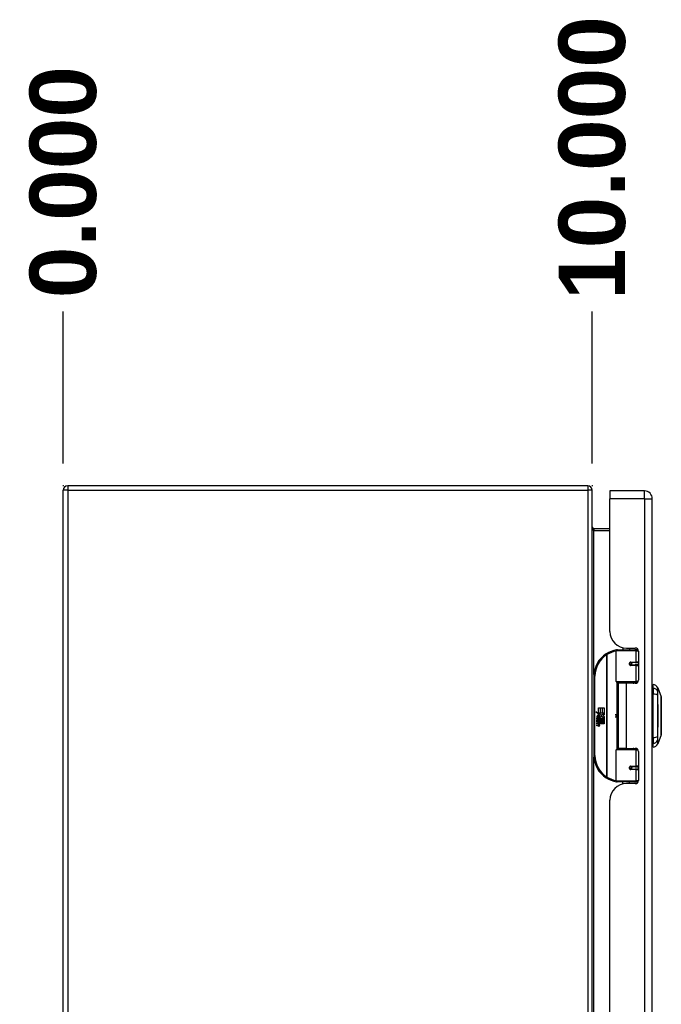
# Model space of a CAD drawing. Header units: inches. Extents: x 3 to 173, y 3 to 113.
# Tile 4 of 18: x 48 to 60, y 61 to 80. Entities that reach past the tile are written whole.
import ezdxf

# ---------------------------------------------------------------- set-up
doc = ezdxf.new("R2010")
doc.units = ezdxf.units.IN
doc.header["$LTSCALE"] = 10.4
doc.header["$MEASUREMENT"] = 0
doc.linetypes.add('CHAIN', pattern=[0.7087, 0.4724, -0.0591, 0.1181, -0.0591])
for name, color, linetype, lineweight in [('Dimensions(ANSI)', 7, 'Continuous', 25), ('Visible Edges(ANSI)', 7, 'Continuous', 25), ('Visible Tangent Edges(ANSI)', 7, 'Continuous', 25), ('Work Point(ANSI)', 7, 'Continuous', 25)]:
    doc.layers.add(name, color=color, linetype=linetype, lineweight=lineweight)
doc.styles.add('Dimension-ANSI', font='arialbd.ttf')
doc.dimstyles.new('INCH-ANSI-VERTICAL', dxfattribs={"dimscale": 10.4, "dimtxt": 0.12, "dimasz": 0.098425, "dimexe": 0.04, "dimexo": 0.04, "dimgap": 0.031496, "dimtad": 0, "dimtih": 1, "dimtoh": 1, "dimdec": 3, "dimrnd": 1e-08, "dimzin": 0, "dimdsep": 46, "dimtxsty": 'Dimension-ANSI', "dimcen": 0.09, "dimdle": 0.312, "dimclrd": 179, "dimclre": 179, "dimclrt": 7, "dimadec": 1, "dimazin": 0, "dimtfac": 1, "dimtdec": 3, "dimtofl": 0, "dimtmove": 0, "dimatfit": 3, "dimfxl": 1, "dimtolj": 1, "dimtzin": 4, "dimlwd": 25, "dimlwe": 25, "dimarcsym": 0})

# ---------------------------------------------------------------- blocks, each defined once
blk = doc.blocks.new('*D18')
at = {"layer": 'Defpoints', "color": 0, "linetype": 'Continuous', "transparency": 16777216}
for p in [(49.229, 74.472), (49.229, 71.196), (49.229, 71.196)]:
    blk.add_point(p, dxfattribs=at)
at = {"layer": 'Dimensions(ANSI)', "color": 179, "linetype": 'Continuous', "lineweight": 25, "true_color": 0x262658, "transparency": 16777216}
blk.add_line((49.229, 71.612), (49.229, 74.472), dxfattribs=at)
at = {"layer": 'Dimensions(ANSI)', "color": 7, "linetype": 'Continuous', "lineweight": 25, "transparency": 16777216, "insert": (49.229, 76.901), "char_height": 1.248, "attachment_point": 5, "rotation": 90, "style": 'Dimension-ANSI'}
blk.add_mtext('\\A1;0.000', dxfattribs=at)
blk = doc.blocks.new('*D19')
at = {"layer": 'Defpoints', "color": 0, "linetype": 'Continuous', "transparency": 16777216}
for p in [(59.17, 74.472), (49.229, 71.196), (59.17, 71.196)]:
    blk.add_point(p, dxfattribs=at)
at = {"layer": 'Dimensions(ANSI)', "color": 179, "linetype": 'Continuous', "lineweight": 25, "true_color": 0x262658, "transparency": 16777216}
blk.add_line((59.17, 71.612), (59.17, 74.472), dxfattribs=at)
at = {"layer": 'Dimensions(ANSI)', "color": 7, "linetype": 'Continuous', "lineweight": 25, "transparency": 16777216, "insert": (59.17, 77.354), "char_height": 1.248, "attachment_point": 5, "rotation": 90, "style": 'Dimension-ANSI'}
blk.add_mtext('\\A1;10.000', dxfattribs=at)

msp = doc.modelspace()

# ---------------------------------------------------------------- linework, layer by layer
at = {"layer": 'Visible Edges(ANSI)'}
for p, q in [((49.22853, 47.42113), (49.22853, 71.11294)), ((59.0862, 71.19645), (49.31204, 71.19645)), ((59.16971, 47.42113), (59.16971, 71.11294)), ((59.50224, 71.09853), (59.50224, 70.95339)), ((60.15239, 71.09853), (59.50224, 71.09853)), ((59.50224, 68.45716), (59.50224, 70.95339)), ((60.29753, 47.58069), (60.29753, 70.95339)), ((59.50224, 70.38809), (59.20053, 70.38809)), ((59.62203, 67.5154), (59.62203, 68.09661)), ((59.6416, 68.11617), (59.96957, 68.11617)), ((59.74581, 68.15423), (59.74581, 68.11617)), ((59.81241, 68.14699), (59.97737, 68.14699)), ((59.87105, 68.14699), (59.87105, 68.11617)), ((60.02757, 68.11617), (59.96957, 68.11617)), ((60.02757, 68.11617), (60.02903, 68.11617)), ((60.03608, 68.08828), (60.03608, 67.54411)), ((59.88733, 67.87286), (59.88773, 67.87094)), ((59.8926, 67.87156), (59.8876, 67.87156)), ((59.97902, 67.87352), (59.8926, 67.87352)), ((59.8926, 67.83046), (59.97902, 67.83046)), ((59.89494, 67.87142), (59.89494, 67.87339)), ((59.89562, 67.83266), (59.89607, 67.83046)), ((59.97902, 67.87352), (60.03608, 67.87352)), ((60.03608, 67.83046), (59.97902, 67.83046)), ((59.19953, 67.61912), (59.19953, 66.12794)), ((59.97335, 67.49974), (59.63769, 67.49974)), ((59.80843, 67.48541), (59.65633, 67.48541)), ((59.65633, 67.48541), (59.65633, 66.26165)), ((59.71352, 67.49974), (59.71352, 67.48541)), ((59.97737, 67.48541), (59.80843, 67.48541)), ((59.90334, 67.49974), (59.90334, 67.48541)), ((59.97335, 67.49974), (60.01582, 67.49974)), ((60.31319, 67.39294), (60.31319, 67.46061)), ((60.31319, 67.39294), (60.31319, 67.28287)), ((60.39955, 67.40124), (60.4668, 67.22831)), ((60.30928, 67.27078), (60.29753, 67.27078)), ((60.31319, 66.46419), (60.31319, 67.28287)), ((59.28693, 67.02265), (59.31884, 67.02265)), ((59.28693, 66.92624), (59.28693, 67.02265)), ((59.31884, 67.02265), (59.31884, 66.92453)), ((59.32331, 67.02265), (59.35522, 67.02265)), ((59.32331, 66.92453), (59.32331, 67.02265)), ((59.35522, 67.02265), (59.35522, 66.92453)), ((59.3594, 66.92453), (59.3594, 67.02265)), ((59.3594, 67.02265), (59.39131, 67.02265)), ((59.39131, 67.02265), (59.39131, 66.88963)), ((60.29753, 66.97333), (60.30928, 66.97333)), ((59.23951, 66.95092), (59.28693, 66.92624)), ((59.28544, 66.90734), (59.23951, 66.95092)), ((59.25382, 66.82849), (59.28156, 66.80404)), ((59.25382, 66.81239), (59.25382, 66.82849)), ((59.27321, 66.79897), (59.25382, 66.81239)), ((59.25382, 66.78913), (59.27321, 66.79658)), ((59.25382, 66.77302), (59.25382, 66.78913)), ((59.28174, 66.78644), (59.25382, 66.77302)), ((59.26545, 66.83386), (59.25651, 66.83386)), ((59.27133, 66.90536), (59.28544, 66.90734)), ((59.31511, 66.87412), (59.27133, 66.90536)), ((59.27321, 66.79658), (59.27321, 66.79897)), ((59.27738, 66.8273), (59.27738, 66.86369)), ((59.28156, 66.80404), (59.3081, 66.81776)), ((59.3081, 66.76229), (59.28174, 66.78644)), ((59.28633, 66.86219), (59.28633, 66.83834)), ((59.3081, 66.80165), (59.28984, 66.7939)), ((59.28984, 66.7939), (59.28984, 66.79181)), ((59.28984, 66.79181), (59.3081, 66.77854)), ((59.29022, 66.92453), (59.31944, 66.90932)), ((59.31884, 66.92453), (59.29022, 66.92453)), ((59.29337, 66.79181), (59.31094, 66.79927)), ((59.39131, 66.79181), (59.29337, 66.79181)), ((59.30065, 66.78764), (59.39131, 66.78764)), ((59.31094, 66.78016), (59.30065, 66.78764)), ((59.30363, 66.86723), (59.31511, 66.87412)), ((59.3081, 66.81776), (59.3081, 66.80165)), ((59.31944, 66.90932), (59.30944, 66.90737)), ((59.30944, 66.90737), (59.33733, 66.88784)), ((59.31094, 66.82163), (59.39006, 66.82163)), ((59.31094, 66.79927), (59.31094, 66.82163)), ((59.34136, 66.85802), (59.31168, 66.83744)), ((59.35522, 66.92453), (59.32331, 66.92453)), ((59.33733, 66.88784), (59.3907, 66.92453)), ((59.39006, 66.82163), (59.34136, 66.85802)), ((59.3907, 66.92453), (59.3594, 66.92453)), ((59.39131, 66.88963), (59.36535, 66.87212)), ((59.36535, 66.87212), (59.39131, 66.85832)), ((59.39131, 66.85832), (59.39131, 66.79181)), ((59.39131, 66.78764), (59.39131, 66.75811)), ((59.25382, 66.76616), (59.3081, 66.75659)), ((59.25382, 66.75304), (59.25382, 66.76616)), ((59.27619, 66.7491), (59.25382, 66.75304)), ((59.25382, 66.73246), (59.28812, 66.72642)), ((59.25382, 66.71934), (59.25382, 66.73246)), ((59.27619, 66.7154), (59.25382, 66.71934)), ((59.25382, 66.69907), (59.28812, 66.69302)), ((59.25382, 66.68595), (59.25382, 66.69907)), ((59.2879, 66.67932), (59.25382, 66.68595)), ((59.29856, 66.74612), (59.29856, 66.74324)), ((59.3081, 66.74529), (59.29856, 66.74612)), ((59.30482, 66.74224), (59.31094, 66.74171)), ((59.3081, 66.77854), (59.3081, 66.76229)), ((59.3081, 66.75659), (59.3081, 66.74529)), ((59.31094, 66.75811), (59.31094, 66.78016)), ((59.39131, 66.75811), (59.31094, 66.75811)), ((59.31094, 66.75394), (59.39131, 66.75394)), ((59.31094, 66.74171), (59.31094, 66.75394)), ((59.39131, 66.72441), (59.31228, 66.72441)), ((59.39131, 66.75394), (59.39131, 66.72441)), ((60.30928, 66.77372), (60.29753, 66.77372)), ((60.30928, 66.47627), (60.29753, 66.47627)), ((60.31319, 66.46419), (60.31319, 66.35411)), ((60.4668, 66.51875), (60.39955, 66.34582)), ((59.62203, 65.65045), (59.62203, 66.23166)), ((59.63769, 66.24731), (59.97335, 66.24731)), ((59.80843, 66.26165), (59.65633, 66.26165)), ((59.71352, 66.24731), (59.71352, 66.26165)), ((59.80843, 66.26165), (59.97737, 66.26165)), ((59.90334, 66.24731), (59.90334, 66.26165)), ((60.01582, 66.24731), (59.97335, 66.24731)), ((60.31319, 66.28645), (60.31319, 66.35411)), ((60.03608, 66.20294), (60.03608, 65.65877)), ((59.88733, 65.87419), (59.88773, 65.87611)), ((59.8876, 65.8755), (59.8926, 65.8755)), ((59.97902, 65.91659), (59.8926, 65.91659)), ((59.8926, 65.87354), (59.97902, 65.87354)), ((59.89494, 65.87564), (59.89494, 65.87367)), ((59.89562, 65.9144), (59.89607, 65.91659)), ((59.97902, 65.91659), (60.03608, 65.91659)), ((60.03608, 65.87354), (59.97902, 65.87354)), ((59.96957, 65.63088), (59.6416, 65.63088)), ((59.74581, 65.59283), (59.74581, 65.63088)), ((59.97737, 65.60006), (59.81241, 65.60006)), ((59.87105, 65.60006), (59.87105, 65.63088)), ((59.96957, 65.63088), (60.02757, 65.63088)), ((60.02903, 65.63088), (60.02757, 65.63088)), ((59.50224, 53.24417), (59.50224, 65.2899))]:
    msp.add_line(p, q, dxfattribs=at)
at = {"layer": 'Visible Edges(ANSI)', "flags": 128}
for points in [[(59.62897, 68.11155), (59.62872, 68.11152), (59.62848, 68.11149), (59.62823, 68.11145), (59.62798, 68.11142), (59.62773, 68.11138), (59.62749, 68.11135), (59.62724, 68.11131), (59.62699, 68.11128), (59.62675, 68.11124), (59.6265, 68.11121), (59.62625, 68.11117), (59.62601, 68.11114), (59.62576, 68.1111), (59.62551, 68.11107), (59.62527, 68.11103), (59.62502, 68.111), (59.62477, 68.11096), (59.62453, 68.11092), (59.62428, 68.11089), (59.62403, 68.11085), (59.62379, 68.11081), (59.62354, 68.11078), (59.6233, 68.11074), (59.62305, 68.1107)], [(59.8926, 67.83046), (59.89, 67.83063), (59.88739, 67.83112), (59.88483, 67.83194), (59.88234, 67.83308), (59.87999, 67.83454), (59.87782, 67.83633), (59.87588, 67.83843), (59.87423, 67.8408), (59.87289, 67.84339), (59.87189, 67.84615), (59.87128, 67.84902), (59.87107, 67.85196), (59.87128, 67.8549), (59.87187, 67.85778), (59.87285, 67.86054), (59.87418, 67.86314), (59.87585, 67.86551), (59.87779, 67.86761), (59.87996, 67.86942), (59.88232, 67.87091), (59.88481, 67.87206), (59.88738, 67.87287), (59.88999, 67.87336), (59.8926, 67.87352)], [(59.93935, 67.4854), (59.94235, 67.48658), (59.94536, 67.48772), (59.94838, 67.4888), (59.9514, 67.48983), (59.95443, 67.4908), (59.95747, 67.49173), (59.96052, 67.4926), (59.96357, 67.49342), (59.96664, 67.49419), (59.9697, 67.49491), (59.97278, 67.49558), (59.97586, 67.4962), (59.97894, 67.49677), (59.98202, 67.49729), (59.98511, 67.49776), (59.9882, 67.49818), (59.99129, 67.49855), (59.99438, 67.49886), (59.99748, 67.49913), (60.00057, 67.49935), (60.00366, 67.49952), (60.00674, 67.49965), (60.00983, 67.49972), (60.01291, 67.49974)], [(60.46713, 66.5205), (60.46714, 66.52093), (60.46714, 66.52221), (60.46715, 66.52432), (60.46716, 66.52727), (60.46717, 66.53105), (60.46719, 66.53567), (60.4672, 66.54111), (60.46722, 66.54737), (60.46724, 66.55441), (60.46726, 66.56221), (60.46728, 66.57074), (60.4673, 66.57997), (60.46731, 66.58991), (60.46733, 66.60053), (60.46735, 66.61181), (60.46735, 66.62371), (60.46735, 66.63622), (60.46733, 66.6493), (60.46731, 66.66293), (60.4673, 66.67707), (60.46728, 66.69167), (60.46726, 66.7067), (60.46724, 66.72218), (60.46722, 66.73808), (60.4672, 66.75432), (60.46719, 66.77086), (60.46717, 66.78762), (60.46716, 66.80456), (60.46715, 66.8216), (60.46714, 66.83875), (60.46714, 66.85604), (60.46713, 66.87342), (60.46714, 66.89082), (60.46714, 66.90818), (60.46715, 66.92545), (60.46716, 66.94254), (60.46717, 66.95941), (60.46719, 66.97608), (60.4672, 66.99255), (60.46722, 67.00877), (60.46724, 67.0247), (60.46726, 67.04025), (60.46728, 67.05539), (60.4673, 67.07005), (60.46731, 67.08419), (60.46733, 67.09781), (60.46735, 67.11088), (60.46735, 67.12338), (60.46735, 67.13528), (60.46733, 67.14655), (60.46731, 67.15717), (60.4673, 67.16711), (60.46728, 67.17634), (60.46726, 67.18485), (60.46724, 67.19265), (60.46722, 67.19969), (60.4672, 67.20594), (60.46719, 67.21139), (60.46717, 67.21601), (60.46716, 67.21979), (60.46715, 67.22274), (60.46714, 67.22485), (60.46714, 67.22613), (60.46713, 67.22655)], [(60.01291, 66.24731), (60.00983, 66.24734), (60.00674, 66.24741), (60.00366, 66.24753), (60.00057, 66.2477), (59.99748, 66.24792), (59.99438, 66.24819), (59.99129, 66.24851), (59.9882, 66.24888), (59.98511, 66.2493), (59.98202, 66.24977), (59.97894, 66.25028), (59.97586, 66.25085), (59.97278, 66.25147), (59.9697, 66.25214), (59.96664, 66.25286), (59.96357, 66.25363), (59.96052, 66.25445), (59.95747, 66.25533), (59.95443, 66.25625), (59.9514, 66.25723), (59.94838, 66.25826), (59.94536, 66.25934), (59.94235, 66.26047), (59.93935, 66.26166)], [(59.8926, 65.87354), (59.88999, 65.8737), (59.88737, 65.87418), (59.8848, 65.875), (59.88232, 65.87616), (59.87997, 65.87764), (59.87779, 65.87944), (59.87585, 65.88154), (59.87419, 65.88391), (59.87286, 65.88651), (59.87188, 65.88928), (59.87128, 65.89216), (59.87107, 65.89509), (59.87128, 65.89803), (59.8719, 65.9009), (59.87289, 65.90367), (59.87423, 65.90626), (59.87589, 65.90863), (59.87782, 65.91072), (59.87999, 65.9125), (59.88234, 65.91396), (59.88482, 65.91511), (59.88739, 65.91593), (59.89, 65.91643), (59.8926, 65.91659)], [(59.62305, 65.63635), (59.6233, 65.63631), (59.62354, 65.63628), (59.62379, 65.63624), (59.62403, 65.6362), (59.62428, 65.63617), (59.62453, 65.63613), (59.62477, 65.6361), (59.62502, 65.63606), (59.62527, 65.63602), (59.62551, 65.63599), (59.62576, 65.63595), (59.62601, 65.63592), (59.62625, 65.63588), (59.6265, 65.63585), (59.62675, 65.63581), (59.62699, 65.63578), (59.62724, 65.63574), (59.62749, 65.63571), (59.62773, 65.63567), (59.62798, 65.63564), (59.62823, 65.6356), (59.62848, 65.63557), (59.62872, 65.63554), (59.62897, 65.6355)]]:
    msp.add_lwpolyline(points, dxfattribs=at)
at = {"layer": 'Visible Edges(ANSI)'}
for centre in [(59.8926, 67.85199), (59.8926, 65.89507)]:
    msp.add_circle(centre, 0.01957, dxfattribs=at)
for centre, radius, start, end in [((49.31204, 71.11294), 0.08351, 90, 180), ((59.0862, 71.11294), 0.08351, 0, 90), ((60.15239, 70.95339), 0.14514, 0, 90), ((59.20053, 70.41891), 0.03082, 180, 270), ((59.81241, 68.45716), 0.31016, 180, 270), ((59.69659, 67.61912), 0.49706, 98.508101, 122.237713), ((59.6416, 68.09661), 0.01957, 90, 180), ((59.97737, 68.08828), 0.05871, 0, 90), ((59.69659, 67.61912), 0.49706, 122.237713, 180), ((59.8926, 67.85199), 0.02153, 279.14701, 90), ((59.97737, 67.54411), 0.05871, 270, 0), ((59.63769, 67.5154), 0.01566, 180, 270), ((60.29697, 67.34432), 0.11742, 29.72912, 82.058703), ((60.39043, 67.39769), 0.00978, 21.250506, 29.72912), ((60.30928, 67.29035), 0.01957, 270, 281.536959), ((60.46224, 67.22653), 0.00489, 0.208768, 21.250506), ((60.30928, 66.95376), 0.01957, 78.463041, 90), ((59.31412, 66.85185), 0.06036, 171.56052, 197.33425), ((59.27382, 66.85782), 0.01962, 86.564648, 171.56052), ((59.29363, 66.84557), 0.03051, 154.678382, 202.56091), ((59.27468, 66.85453), 0.00954, 73.526087, 154.678382), ((59.27263, 66.8379), 0.03958, 44.168428, 86.564648), ((59.28872, 66.85294), 0.02803, 246.15553, 293.84447), ((59.2843, 66.84562), 0.0167, 19.379683, 82.997549), ((59.29087, 66.84667), 0.00949, 241.454705, 321.16516), ((59.28978, 66.84755), 0.01089, 321.16516, 19.379683), ((59.29394, 66.84112), 0.01511, 293.84447, 355.080174), ((59.27971, 66.84478), 0.02971, 350.408542, 44.168428), ((59.27971, 66.84478), 0.03281, 347.079048, 43.178542), ((59.52361, 66.87353), 0.09589, 342.532818, 17.467182), ((59.26816, 66.70357), 0.04623, 57.599239, 80), ((59.26882, 66.66976), 0.04623, 58.558415, 80.825655), ((59.29336, 66.70743), 0.02863, 259, 288.474791), ((59.29024, 66.73846), 0.01223, 260, 293.557123), ((59.29025, 66.70506), 0.01223, 259.992201, 293.548745), ((59.28622, 66.73203), 0.01253, 6.030009, 57.599239), ((59.28622, 66.69862), 0.01253, 6.102682, 57.608335), ((59.29275, 66.73272), 0.00596, 293.557123, 6.030009), ((59.29275, 66.69932), 0.00596, 293.548745, 6.102682), ((59.29407, 66.74076), 0.02863, 273.616896, 286.992797), ((59.28515, 66.69025), 0.02441, 359.678796, 63.950782), ((59.28571, 66.72314), 0.02386, 359.477646, 57.411373), ((59.29949, 66.72301), 0.01008, 286.992797, 359.477646), ((59.29913, 66.69017), 0.01044, 288.474791, 359.678796), ((59.28842, 66.72491), 0.02386, 358.795246, 46.584902), ((60.30928, 66.79329), 0.01957, 270, 281.536959), ((60.30928, 66.4567), 0.01957, 78.463041, 90), ((60.46224, 66.52052), 0.00489, 338.749494, 359.791232), ((59.63769, 66.23166), 0.01566, 90, 180), ((59.97737, 66.20294), 0.05871, 0, 90), ((60.29697, 66.40274), 0.11742, 277.941297, 330.27088), ((60.39043, 66.34937), 0.00978, 330.27088, 338.749494), ((59.69659, 66.12794), 0.49706, 180, 237.762287), ((59.8926, 65.89507), 0.02153, 270, 80.85299), ((59.69659, 66.12794), 0.49706, 237.762287, 261.491899), ((59.81241, 65.2899), 0.31016, 90, 180), ((59.6416, 65.65045), 0.01957, 180, 270), ((59.97737, 65.65877), 0.05871, 270, 0)]:
    msp.add_arc(centre, radius, start, end, dxfattribs=at)
at = {"layer": 'Visible Tangent Edges(ANSI)'}
for p, q in [((49.31204, 71.11294), (49.22853, 71.11294)), ((49.31204, 71.19645), (49.31204, 71.11294)), ((49.31204, 71.11294), (59.0862, 71.11294)), ((49.31204, 71.11294), (49.31204, 47.42113)), ((59.0862, 71.19645), (59.0862, 71.11294)), ((59.0862, 71.11294), (59.0862, 47.42113)), ((59.16971, 71.11294), (59.0862, 71.11294)), ((60.15239, 70.95339), (60.15239, 71.09853)), ((60.15239, 70.95339), (59.50224, 70.95339)), ((60.15239, 70.95339), (60.15239, 47.58069)), ((60.15239, 70.95339), (60.29753, 70.95339)), ((59.20053, 70.38809), (59.20053, 70.35727)), ((59.20053, 70.35727), (59.50224, 70.35727)), ((59.20053, 67.65054), (59.20053, 70.35727)), ((59.98847, 68.09661), (59.62203, 68.09661)), ((59.98847, 68.09661), (60.03549, 68.09661)), ((59.98847, 68.09661), (59.98847, 67.8833)), ((60.01198, 68.13571), (60.01198, 68.11617)), ((59.43144, 68.03955), (59.44188, 68.023)), ((59.44188, 68.023), (59.44188, 65.72406)), ((59.44188, 68.023), (59.4456, 68.023)), ((59.4456, 65.72406), (59.4456, 68.023)), ((59.89726, 67.8833), (59.98847, 67.8833)), ((59.98847, 67.82068), (59.89726, 67.82068)), ((60.03608, 67.8833), (59.98847, 67.8833)), ((59.98847, 67.82068), (59.98847, 67.5154)), ((59.98847, 67.82068), (60.03608, 67.82068)), ((59.19953, 67.61912), (59.2191, 67.61912)), ((59.2191, 66.12794), (59.2191, 67.61912)), ((59.62203, 67.5154), (59.98847, 67.5154)), ((59.62966, 67.50196), (59.62966, 66.2451)), ((59.80843, 67.48541), (59.80843, 66.26165)), ((60.02858, 67.5154), (59.98847, 67.5154)), ((60.01198, 67.49974), (60.01198, 67.49669)), ((60.30928, 66.98537), (60.30928, 67.27078)), ((60.39962, 67.3363), (60.39962, 67.33645)), ((60.39962, 67.26363), (60.39962, 67.3363)), ((60.39962, 67.26319), (60.39962, 67.26363)), ((60.30928, 66.98537), (60.29753, 66.98537)), ((60.30928, 66.97333), (60.30928, 66.98537)), ((60.30928, 66.97333), (60.30928, 66.96355)), ((60.29753, 66.96355), (60.30928, 66.96355)), ((60.30928, 66.96355), (60.30928, 66.78351)), ((60.30928, 66.78351), (60.29753, 66.78351)), ((60.29753, 66.76169), (60.30928, 66.76169)), ((60.30928, 66.78351), (60.30928, 66.77372)), ((60.30928, 66.76169), (60.30928, 66.77372)), ((60.30928, 66.47627), (60.30928, 66.76169)), ((60.39962, 66.48343), (60.39962, 66.48386)), ((60.39962, 66.41076), (60.39962, 66.48343)), ((59.98847, 66.23166), (59.62203, 66.23166)), ((59.98847, 66.23166), (60.02858, 66.23166)), ((59.98847, 66.23166), (59.98847, 65.92638)), ((60.01198, 66.25037), (60.01198, 66.24731)), ((60.39962, 66.4106), (60.39962, 66.41076)), ((59.2191, 66.12794), (59.19953, 66.12794)), ((59.20053, 52.43755), (59.20053, 66.09652)), ((59.89726, 65.92638), (59.98847, 65.92638)), ((59.98847, 65.86375), (59.89726, 65.86375)), ((60.03608, 65.92638), (59.98847, 65.92638)), ((59.98847, 65.86375), (59.98847, 65.65045)), ((59.98847, 65.86375), (60.03608, 65.86375)), ((59.44188, 65.72406), (59.43144, 65.70751)), ((59.4456, 65.72406), (59.44188, 65.72406)), ((59.62203, 65.65045), (59.98847, 65.65045)), ((60.03549, 65.65045), (59.98847, 65.65045)), ((60.01198, 65.63088), (60.01198, 65.61134))]:
    msp.add_line(p, q, dxfattribs=at)
at = {"layer": 'Visible Tangent Edges(ANSI)', "flags": 128}
for points in [[(59.89726, 67.8833), (59.89326, 67.88307), (59.88924, 67.88237), (59.8853, 67.88118), (59.88149, 67.87951), (59.87787, 67.87734), (59.87453, 67.87471), (59.87155, 67.87166), (59.86899, 67.86821), (59.86694, 67.86443), (59.86545, 67.86041), (59.86453, 67.85622), (59.86422, 67.85195), (59.86453, 67.84768), (59.86548, 67.8435), (59.867, 67.83949), (59.86906, 67.83572), (59.8716, 67.83227), (59.87458, 67.82922), (59.87791, 67.82661), (59.88152, 67.82448), (59.88533, 67.82282), (59.88927, 67.82163), (59.89327, 67.82092), (59.89726, 67.82068)], [(60.01291, 67.49974), (60.00829, 67.49972), (60.00366, 67.49965), (59.99903, 67.49954), (59.99439, 67.49938), (59.98975, 67.49917), (59.98511, 67.49892), (59.98048, 67.49862), (59.97585, 67.49827), (59.97122, 67.49788), (59.9666, 67.49744), (59.96198, 67.49695), (59.95738, 67.49641), (59.95279, 67.49583), (59.94821, 67.4952), (59.94365, 67.49452), (59.9391, 67.49379), (59.93456, 67.49302), (59.93004, 67.49219), (59.92554, 67.49132), (59.92105, 67.49039), (59.91659, 67.48942), (59.91214, 67.48839), (59.90772, 67.48731), (59.90331, 67.48617)], [(60.39893, 67.40254), (60.39893, 67.40243), (60.39893, 67.40209), (60.39892, 67.40153), (60.39892, 67.40075), (60.39892, 67.39973), (60.39891, 67.3985), (60.3989, 67.39704), (60.3989, 67.39536), (60.39889, 67.39345), (60.39888, 67.39132), (60.39887, 67.38897), (60.39886, 67.38639), (60.39885, 67.3836), (60.39884, 67.38058), (60.39882, 67.37734), (60.39881, 67.37388), (60.3988, 67.3702), (60.39878, 67.3663), (60.39877, 67.36219), (60.39876, 67.35785), (60.39874, 67.3533), (60.39873, 67.34853), (60.39872, 67.34354), (60.3987, 67.33835)], [(60.39962, 67.33645), (60.39962, 67.34169), (60.39961, 67.3467), (60.39961, 67.3515), (60.39961, 67.35608), (60.3996, 67.36045), (60.3996, 67.3646), (60.3996, 67.36853), (60.39959, 67.37225), (60.39959, 67.37574), (60.39959, 67.37901), (60.39958, 67.38206), (60.39958, 67.38489), (60.39958, 67.38749), (60.39957, 67.38987), (60.39957, 67.39203), (60.39957, 67.39396), (60.39956, 67.39566), (60.39956, 67.39714), (60.39956, 67.39839), (60.39956, 67.39942), (60.39955, 67.40021), (60.39955, 67.40078), (60.39955, 67.40112), (60.39955, 67.40124)], [(60.3987, 67.33835), (60.39868, 67.33683), (60.39867, 67.33515), (60.39866, 67.33331), (60.39865, 67.33132), (60.39865, 67.32916), (60.39864, 67.32686), (60.39863, 67.3244), (60.39863, 67.3218), (60.39863, 67.31906), (60.39862, 67.31619), (60.39862, 67.31318), (60.39862, 67.31005), (60.39862, 67.30679), (60.39862, 67.30341), (60.39863, 67.29992), (60.39863, 67.29632), (60.39863, 67.29262), (60.39864, 67.28882), (60.39865, 67.28493), (60.39865, 67.28095), (60.39866, 67.2769), (60.39867, 67.27277), (60.39868, 67.26857), (60.3987, 67.26431)], [(60.3987, 67.26431), (60.39873, 67.23281), (60.39876, 67.201), (60.39878, 67.16889), (60.39881, 67.13653), (60.39884, 67.10394), (60.39886, 67.07118), (60.39888, 67.03827), (60.3989, 67.00524), (60.39891, 66.97215), (60.39892, 66.93902), (60.39893, 66.9059), (60.39893, 66.87281), (60.39893, 66.83973), (60.39892, 66.80665), (60.39891, 66.7736), (60.3989, 66.74064), (60.39888, 66.70779), (60.39886, 66.67507), (60.39884, 66.64251), (60.39881, 66.61011), (60.39878, 66.57792), (60.39876, 66.54594), (60.39873, 66.51421), (60.3987, 66.48275)], [(60.39962, 66.48386), (60.39961, 66.51521), (60.39961, 66.54682), (60.3996, 66.57869), (60.39959, 66.61078), (60.39959, 66.64308), (60.39958, 66.67555), (60.39957, 66.70818), (60.39957, 66.74095), (60.39956, 66.77383), (60.39956, 66.8068), (60.39955, 66.8398), (60.39955, 66.87281), (60.39955, 66.90583), (60.39956, 66.93888), (60.39956, 66.97193), (60.39957, 67.00494), (60.39957, 67.03788), (60.39958, 67.0707), (60.39959, 67.10337), (60.39959, 67.13586), (60.3996, 67.16812), (60.39961, 67.20011), (60.39961, 67.23182), (60.39962, 67.26319)], [(60.4668, 67.2283), (60.4668, 67.22816), (60.46681, 67.22771), (60.46681, 67.22697), (60.46682, 67.22592), (60.46683, 67.22458), (60.46684, 67.22294), (60.46685, 67.22102), (60.46686, 67.2188), (60.46688, 67.21629), (60.46689, 67.21351), (60.46691, 67.21044), (60.46693, 67.2071), (60.46695, 67.20347), (60.46697, 67.19958), (60.46699, 67.19542), (60.46701, 67.19099), (60.46703, 67.1863), (60.46705, 67.18134), (60.46707, 67.17614), (60.46709, 67.17069), (60.46711, 67.165), (60.46713, 67.15907), (60.46715, 67.15291), (60.46717, 67.14653)], [(60.46717, 67.09975), (60.46713, 67.08372), (60.46709, 67.06694), (60.46705, 67.04949), (60.46701, 67.03143), (60.46697, 67.01283), (60.46693, 66.99377), (60.46689, 66.97433), (60.46686, 66.95458), (60.46684, 66.93456), (60.46682, 66.91432), (60.46681, 66.89391), (60.4668, 66.87338), (60.46681, 66.85289), (60.46682, 66.83253), (60.46684, 66.81238), (60.46686, 66.79235), (60.46689, 66.77255), (60.46693, 66.75305), (60.46697, 66.73397), (60.46701, 66.71538), (60.46705, 66.6974), (60.46709, 66.68004), (60.46713, 66.66332), (60.46717, 66.64731)], [(60.46717, 67.14653), (60.46717, 67.14475), (60.46718, 67.14297), (60.46718, 67.14116), (60.46718, 67.13934), (60.46719, 67.1375), (60.46719, 67.13565), (60.46719, 67.13378), (60.46719, 67.1319), (60.46719, 67.13), (60.4672, 67.12809), (60.4672, 67.12616), (60.4672, 67.12422), (60.4672, 67.12226), (60.4672, 67.12028), (60.46719, 67.11829), (60.46719, 67.11629), (60.46719, 67.11427), (60.46719, 67.11224), (60.46719, 67.11019), (60.46718, 67.10813), (60.46718, 67.10606), (60.46718, 67.10397), (60.46717, 67.10187), (60.46717, 67.09975)], [(60.46717, 66.60053), (60.46715, 66.59413), (60.46713, 66.58797), (60.46711, 66.58204), (60.46709, 66.57634), (60.46707, 66.5709), (60.46705, 66.56569), (60.46703, 66.56074), (60.46701, 66.55605), (60.46699, 66.55161), (60.46697, 66.54744), (60.46695, 66.54353), (60.46693, 66.5399), (60.46691, 66.53655), (60.46689, 66.53347), (60.46688, 66.53069), (60.46686, 66.52819), (60.46685, 66.52598), (60.46684, 66.52407), (60.46683, 66.52246), (60.46682, 66.52113), (60.46681, 66.5201), (60.46681, 66.51936), (60.4668, 66.51892), (60.4668, 66.51877)], [(60.46717, 66.64731), (60.46717, 66.64519), (60.46718, 66.64309), (60.46718, 66.641), (60.46718, 66.63893), (60.46719, 66.63687), (60.46719, 66.63482), (60.46719, 66.63279), (60.46719, 66.63077), (60.46719, 66.62877), (60.4672, 66.62678), (60.4672, 66.62481), (60.4672, 66.62285), (60.4672, 66.62091), (60.4672, 66.61898), (60.46719, 66.61706), (60.46719, 66.61516), (60.46719, 66.61328), (60.46719, 66.61141), (60.46719, 66.60956), (60.46718, 66.60772), (60.46718, 66.6059), (60.46718, 66.6041), (60.46717, 66.6023), (60.46717, 66.60053)], [(60.3987, 66.48275), (60.39868, 66.47849), (60.39867, 66.47429), (60.39866, 66.47016), (60.39865, 66.4661), (60.39865, 66.46212), (60.39864, 66.45823), (60.39863, 66.45443), (60.39863, 66.45073), (60.39863, 66.44714), (60.39862, 66.44365), (60.39862, 66.44027), (60.39862, 66.43701), (60.39862, 66.43387), (60.39862, 66.43087), (60.39863, 66.42799), (60.39863, 66.42525), (60.39863, 66.42266), (60.39864, 66.42021), (60.39865, 66.4179), (60.39865, 66.41575), (60.39866, 66.41375), (60.39867, 66.4119), (60.39868, 66.41022), (60.3987, 66.40871)], [(59.90331, 66.26088), (59.90772, 66.25975), (59.91214, 66.25867), (59.91659, 66.25764), (59.92105, 66.25666), (59.92554, 66.25574), (59.93004, 66.25486), (59.93456, 66.25404), (59.9391, 66.25326), (59.94365, 66.25253), (59.94821, 66.25186), (59.95279, 66.25122), (59.95738, 66.25064), (59.96198, 66.25011), (59.9666, 66.24962), (59.97122, 66.24918), (59.97585, 66.24878), (59.98048, 66.24844), (59.98511, 66.24814), (59.98975, 66.24788), (59.99439, 66.24768), (59.99903, 66.24752), (60.00366, 66.2474), (60.00829, 66.24733), (60.01291, 66.24731)], [(60.3987, 66.40871), (60.39872, 66.40354), (60.39873, 66.39855), (60.39874, 66.39379), (60.39876, 66.38924), (60.39877, 66.3849), (60.39878, 66.38078), (60.3988, 66.37687), (60.39881, 66.37319), (60.39882, 66.36972), (60.39884, 66.36647), (60.39885, 66.36345), (60.39886, 66.36065), (60.39887, 66.35807), (60.39888, 66.35571), (60.39889, 66.35358), (60.3989, 66.35168), (60.3989, 66.34999), (60.39891, 66.34854), (60.39892, 66.34731), (60.39892, 66.3463), (60.39892, 66.34552), (60.39893, 66.34496), (60.39893, 66.34463), (60.39893, 66.34451)], [(60.39955, 66.34582), (60.39955, 66.34593), (60.39955, 66.34627), (60.39955, 66.34684), (60.39956, 66.34763), (60.39956, 66.34865), (60.39956, 66.3499), (60.39956, 66.35137), (60.39957, 66.35308), (60.39957, 66.355), (60.39957, 66.35716), (60.39958, 66.35954), (60.39958, 66.36215), (60.39958, 66.36498), (60.39959, 66.36804), (60.39959, 66.37132), (60.39959, 66.37482), (60.3996, 66.37854), (60.3996, 66.38248), (60.3996, 66.38663), (60.39961, 66.391), (60.39961, 66.39559), (60.39961, 66.40038), (60.39962, 66.40537), (60.39962, 66.4106)], [(59.89726, 65.92638), (59.89327, 65.92613), (59.88926, 65.92541), (59.88532, 65.92421), (59.88151, 65.92255), (59.8779, 65.92042), (59.87458, 65.91783), (59.87161, 65.9148), (59.86907, 65.91135), (59.86701, 65.90758), (59.86549, 65.90356), (59.86454, 65.89937), (59.86421, 65.89511), (59.86453, 65.89084), (59.86546, 65.88665), (59.86696, 65.88262), (59.869, 65.87884), (59.87155, 65.87539), (59.87454, 65.87234), (59.87787, 65.86972), (59.88148, 65.86756), (59.8853, 65.86588), (59.88924, 65.86469), (59.89326, 65.86399), (59.89726, 65.86375)]]:
    msp.add_lwpolyline(points, dxfattribs=at)
at = {"layer": 'Visible Tangent Edges(ANSI)'}
for centre, start, end in [((59.7003, 67.61912), 99.434854, 122.237713), ((59.69659, 67.61912), 122.237713, 180), ((59.69659, 66.12794), 180, 237.762287), ((59.7003, 66.12794), 237.762287, 260.565146)]:
    msp.add_arc(centre, 0.47749, start, end, dxfattribs=at)
for centre, major_axis, ratio, start_param, end_param in [((59.20053, 70.41891), (0, -0.06164), 0.5, 4.71238898, 6.28318531), ((59.62595, 68.09135), (-0.0029, 0.01935), 0.18778149, 5.69809517, 6.28318531), ((59.96957, 68.09661), (0, 0.01957), 0.96592583, 4.71238898, 6.28318531), ((60.02757, 68.09661), (0, 0.01957), 0.96592583, 6.2038398, 6.28318531), ((59.44188, 68.023), (-0.01044, 0.01655), 0.16136677, 4.61097165, 6.28318531), ((59.8926, 67.8833), (0, -0.00978), 0.4765651, 0, 1.57079633), ((59.8926, 67.82068), (0, 0.00978), 0.4765651, 4.71238898, 6.28318531), ((59.97902, 67.8833), (0, -0.00978), 0.96592583, 0, 1.57079633), ((59.97902, 67.82068), (0, 0.00978), 0.96592583, 4.71238898, 6.28318531), ((59.97335, 67.5154), (0, -0.01566), 0.96592583, 0, 1.57079633), ((60.29697, 67.28284), (0.11742, 0), 0.94680572, 0.52283772, 1.43219456), ((60.29697, 67.24544), (-0.11742, 0), 0.32180572, 3.66443037, 4.57378721), ((60.39022, 67.33372), (0.00978, -0.00009), 0.94840527, 0.29083845, 0.53148474), ((60.39022, 67.26274), (0.00978, 0.00003), 0.31704743, 0.28121699, 0.52186328), ((60.30928, 66.99088), (0.01957, 0), 0.2815338, 4.71238898, 4.9137469), ((60.30928, 66.95376), (0.01957, 0), 0.5, 1.36943841, 1.57079633), ((60.30928, 66.79329), (-0.01957, 0), 0.5, 1.57079633, 1.77215425), ((60.30928, 66.75618), (0.01957, 0), 0.2815338, 1.36943841, 1.57079633), ((60.29697, 66.50161), (0.11742, 0), 0.32180572, 4.85099075, 5.76034759), ((60.39022, 66.48432), (0.00978, -0.00003), 0.31704743, 5.76132202, 6.00196831), ((59.97335, 66.23166), (0, 0.01566), 0.96592583, 4.71238898, 6.28318531), ((60.29697, 66.46422), (0.11742, 0), 0.94680572, 4.85099075, 5.76034759), ((60.39022, 66.41333), (0.00978, 0.00009), 0.94840527, 5.75170056, 5.99234686), ((59.8926, 65.92638), (0, -0.00978), 0.4765651, 0, 1.57079633), ((59.8926, 65.86375), (0, 0.00978), 0.4765651, 4.71238898, 6.28318531), ((59.97902, 65.92638), (0, -0.00978), 0.96592583, 0, 1.57079633), ((59.97902, 65.86375), (0, 0.00978), 0.96592583, 4.71238898, 6.28318531), ((59.44188, 65.72406), (-0.01044, -0.01655), 0.16136677, 0, 1.67221365), ((59.62595, 65.6557), (-0.0029, -0.01935), 0.18778149, 0, 0.58509014), ((59.96957, 65.65045), (0, -0.01957), 0.96592583, 0, 1.57079633), ((60.02757, 65.65045), (0, -0.01957), 0.96592583, 0, 0.07934551)]:
    msp.add_ellipse(centre, major_axis=major_axis, ratio=ratio, start_param=start_param, end_param=end_param, dxfattribs=at)
at = {"layer": 'Work Point(ANSI)', "linetype": 'CHAIN', "ltscale": 0.000455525}
for p, q in [((49.23373, 71.19645), (49.22333, 71.19645)), ((49.23373, 71.19645), (49.22333, 71.19645)), ((49.23373, 71.19645), (49.22333, 71.19645)), ((49.22853, 71.20165), (49.22853, 71.19125)), ((49.22853, 71.20165), (49.22853, 71.19125)), ((49.22853, 71.20165), (49.22853, 71.19125)), ((59.17491, 71.19645), (59.16451, 71.19645)), ((59.16971, 71.20165), (59.16971, 71.19125))]:
    msp.add_line(p, q, dxfattribs=at)

# ---------------------------------------------------------------- dimensions: what is measured, and where the dimension line sits
at = {"layer": 'Dimensions(ANSI)', "color": 179, "linetype": 'Continuous', "lineweight": 25, "true_color": 0x262658}
for feature_location, offset, origin, picture, middle in [((59.16971, 71.19645), (0, 3.27559), (49.22853, 71.19645), '*D19', (59.16971, 77.35391)), ((49.2285316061, 71.1964484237), (0, 3.2755905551), (49.2285316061, 71.1964484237), '*D18', (49.2285316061, 76.9014480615))]:
    dim = msp.add_ordinate_dim(feature_location=feature_location, offset=offset, dtype=1, origin=origin, dimstyle='INCH-ANSI-VERTICAL', override={"dimgap": 0.031496, "dimtad": 0, "dimdec": 3, "dimlfac": 1.005917, "dimtol": 0, "dimlim": 0, "dimtp": 0, "dimtm": 0, "dimtdec": 3}, dxfattribs=at)
    dim.commit()
    dim.dimension.update_dxf_attribs({"geometry": picture, "text_midpoint": middle})

doc.saveas('drawing.dxf')
